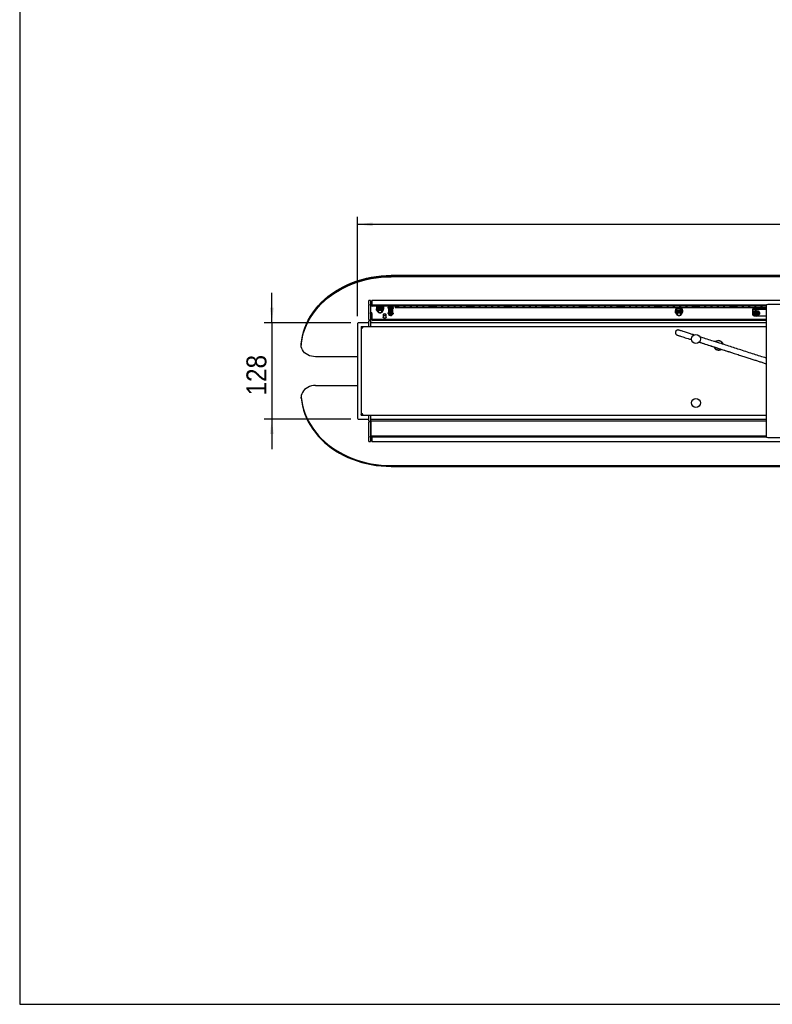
# Model space of a CAD drawing. Header units: millimetres. Extents: x 51 to 4151, y 47 to 2917.
# Tile 1 of 8: x 51 to 1052, y 47 to 1357. Entities that reach past the tile are written whole.
import ezdxf

# ---------------------------------------------------------------- set-up
doc = ezdxf.new("R2010")
doc.units = ezdxf.units.MM
doc.header["$LTSCALE"] = 10
doc.linetypes.add('SLD-Solido', pattern=[0])
doc.layers.add('QUOTE', color=1, linetype='SLD-Solido')
doc.layers.add('SCHIZZI', color=9, linetype='Continuous')
doc.styles.add('SLDTEXTSTYLE0', font='GOTHIC.TTF', dxfattribs={"width": 0.913})
doc.dimstyles.new('SLDDIMSTYLE0', dxfattribs={"dimtxt": 26.458333, "dimasz": 20, "dimexe": 0, "dimexo": 0.0625, "dimgap": 6.614583, "dimtad": 1, "dimdec": 1, "dimrnd": 1e-09, "dimzin": 12, "dimdsep": 46, "dimtxsty": 'SLDTEXTSTYLE0', "dimsah": 1, "dimcen": 0.09, "dimadec": 0, "dimazin": 3, "dimtfac": 1, "dimtdec": 1, "dimtofl": 0, "dimtmove": 0, "dimatfit": 3, "dimfxl": 1, "dimfrac": 2, "dimtolj": 1, "dimtzin": 12, "dimarcsym": 0})
doc.dimstyles.new('SLDDIMSTYLE1', dxfattribs={"dimtxt": 26.458333, "dimasz": 20, "dimexe": 0, "dimexo": 0.0625, "dimgap": 6.614583, "dimtad": 1, "dimdec": 1, "dimrnd": 1e-09, "dimzin": 12, "dimdsep": 46, "dimtxsty": 'SLDTEXTSTYLE0', "dimsah": 1, "dimcen": 0.09, "dimadec": 0, "dimazin": 3, "dimtfac": 1, "dimtdec": 1, "dimtmove": 0, "dimatfit": 0, "dimfxl": 1, "dimfrac": 2, "dimtolj": 1, "dimtzin": 12, "dimarcsym": 0})

# ---------------------------------------------------------------- blocks, each defined once
blk = doc.blocks.new('_D_6')
at = {"layer": 'QUOTE', "transparency": 16777216}
for p, q in [((500.3, 963), (500.3, 1095.1)), ((2150.3, 963), (2150.3, 1095.1)), ((500.3, 1085.1), (2150.3, 1085.1))]:
    blk.add_line(p, q, dxfattribs=at)
for points in [[(500.3, 1085.1), (520.3, 1082.6), (520.3, 1087.6)], [(2150.3, 1085.1), (2130.3, 1087.6), (2130.3, 1082.6)]]:
    blk.add_solid(points, dxfattribs=at)
at = {"layer": 'QUOTE', "transparency": 16777216, "insert": (1378, 1118.9), "char_height": 26.46, "attachment_point": 1, "style": 'SLDTEXTSTYLE0'}
blk.add_mtext('1650', dxfattribs=at)
blk = doc.blocks.new('_D_7')
at = {"layer": 'QUOTE', "transparency": 16777216}
for p, q in [((386.3, 954), (386.3, 994)), ((491.3, 954), (376.3, 954)), ((386.3, 954), (386.3, 826)), ((491.3, 826), (376.3, 826)), ((386.3, 826), (386.3, 786))]:
    blk.add_line(p, q, dxfattribs=at)
for points in [[(386.3, 954), (388.8, 974), (383.8, 974)], [(386.3, 826), (383.8, 806), (388.8, 806)]]:
    blk.add_solid(points, dxfattribs=at)
at = {"layer": 'QUOTE', "transparency": 16777216, "insert": (352.5, 857.4), "char_height": 26.46, "attachment_point": 1, "rotation": 90, "style": 'SLDTEXTSTYLE0'}
blk.add_mtext('128', dxfattribs=at)

msp = doc.modelspace()

# ---------------------------------------------------------------- linework, layer by layer
for p, q in [((2105.64, 1017.09), (544.96, 1017.09)), ((2105.64, 1015.95), (544.96, 1015.95)), ((2105.64, 1015.37), (544.96, 1015.37)), ((517.3, 983.86), (515.3, 983.86)), ((515.3, 983.14), (515.3, 983.86)), ((515.3, 978.28), (515.3, 983.14)), ((517.3, 983.86), (517.3, 983.14)), ((517.3, 983.14), (517.3, 978.28)), ((2131.3, 983.86), (519.3, 983.86)), ((519.3, 983.86), (519.3, 983.14)), ((519.3, 983.14), (519.3, 978.26)), ((515.3, 978.28), (515.3, 977.46)), ((515.3, 958.39), (515.3, 977.46)), ((517.3, 977.46), (517.3, 978.28)), ((517.3, 977.46), (517.3, 958.39)), ((519.3, 976.63), (519.3, 978.26)), ((519.8, 977.98), (1044.4, 977.98)), ((1043.8, 976.34), (519.8, 976.34)), ((525.3, 973.84), (525.3, 973.27)), ((526.67, 974.65), (525.7, 972.73)), ((525.7, 970.85), (525.7, 972.73)), ((526.67, 972.36), (525.7, 970.85)), ((525.7, 970.85), (527.02, 969.1)), ((527.65, 976.16), (526.67, 974.65)), ((527.65, 974.28), (526.67, 972.36)), ((528.74, 976.34), (527.65, 976.16)), ((527.65, 974.28), (527.65, 976.16)), ((529.95, 974.24), (527.65, 974.28)), ((527.8, 970.98), (527.8, 969.43)), ((532.25, 974.61), (529.95, 974.24)), ((532.25, 974.61), (532.25, 976.34)), ((533.57, 972.85), (532.25, 974.61)), ((533.57, 975.15), (532.4, 976.34)), ((532.8, 969.43), (532.8, 970.98)), ((532.95, 968.08), (533.92, 969.59)), ((534.9, 973.39), (533.57, 975.15)), ((534.9, 971.51), (533.57, 972.85)), ((534.39, 975.62), (533.61, 976.34)), ((533.92, 969.59), (534.9, 971.51)), ((534.26, 976.34), (534.39, 976.19)), ((534.9, 971.51), (534.9, 973.39)), ((535.3, 973.27), (535.3, 973.84)), ((542.04, 975.95), (541.13, 974.75)), ((541.13, 973.65), (541.13, 974.75)), ((541.13, 973.65), (542.04, 974.58)), ((541.13, 973.65), (541.81, 972.33)), ((541.3, 975.48), (541.3, 976.34)), ((541.3, 975.48), (541.3, 974.96)), ((541.3, 973.33), (541.3, 967.59)), ((541.81, 972.33), (542.48, 971.29)), ((542.43, 976.34), (542.04, 975.95)), ((542.04, 974.58), (542.96, 975.78)), ((542.96, 969.51), (542.04, 968.58)), ((544.06, 971.04), (542.48, 971.29)), ((542.96, 975.78), (542.96, 976.34)), ((542.96, 975.78), (544.54, 975.53)), ((544.54, 969.53), (542.96, 969.51)), ((542.96, 968.41), (542.96, 969.51)), ((545.64, 971.07), (544.06, 971.04)), ((544.54, 975.53), (546.12, 975.56)), ((546.12, 969.28), (544.54, 969.53)), ((545.64, 971.07), (546.55, 971.99)), ((546.12, 976.34), (546.12, 975.56)), ((546.12, 975.56), (546.79, 974.24)), ((546.79, 975.61), (546.32, 976.34)), ((546.55, 971.99), (547.46, 973.2)), ((547.46, 974.29), (546.79, 975.61)), ((546.79, 974.24), (547.46, 973.2)), ((547.3, 976.34), (547.3, 975.48)), ((547.3, 974.61), (547.3, 975.48)), ((547.3, 967.24), (547.3, 972.98)), ((547.46, 974.29), (547.46, 973.2)), ((550.3, 976.34), (550.3, 975.05)), ((550.3, 975.05), (552, 975.05)), ((550.3, 975.05), (550.3, 974.99)), ((550.3, 974.99), (550.3, 974.17)), ((552, 974.99), (550.3, 974.99)), ((600.3, 974.17), (550.3, 974.17)), ((552.8, 976.14), (552.8, 975.65)), ((553.15, 975.56), (553.15, 976.34)), ((555.65, 975.56), (553.15, 975.56)), ((555.65, 976.34), (555.65, 975.56)), ((561.48, 975.56), (561.48, 976.34)), ((563.98, 975.56), (561.48, 975.56)), ((563.98, 976.34), (563.98, 975.56)), ((569.81, 975.56), (569.81, 976.34)), ((572.31, 975.56), (569.81, 975.56)), ((572.31, 976.34), (572.31, 975.56)), ((578.14, 975.56), (578.14, 976.34)), ((580.64, 975.56), (578.14, 975.56)), ((580.64, 976.34), (580.64, 975.56)), ((586.47, 975.56), (586.47, 976.34)), ((588.97, 975.56), (586.47, 975.56)), ((588.97, 976.34), (588.97, 975.56)), ((594.8, 975.56), (594.8, 976.34)), ((597.3, 975.56), (594.8, 975.56)), ((597.3, 976.34), (597.3, 975.56)), ((597.8, 975.65), (597.8, 976.14)), ((598.6, 975.05), (600.3, 975.05)), ((600.3, 974.99), (598.6, 974.99)), ((600.3, 976.34), (600.3, 975.05)), ((600.3, 974.99), (600.3, 975.05)), ((600.3, 975.05), (602, 975.05)), ((600.3, 974.99), (600.3, 974.17)), ((602, 974.99), (600.3, 974.99)), ((650.3, 974.17), (600.3, 974.17)), ((602.8, 976.14), (602.8, 975.65)), ((603.15, 975.56), (603.15, 976.34)), ((605.65, 975.56), (603.15, 975.56)), ((605.65, 976.34), (605.65, 975.56)), ((611.48, 975.56), (611.48, 976.34)), ((613.98, 975.56), (611.48, 975.56)), ((613.98, 976.34), (613.98, 975.56)), ((619.81, 975.56), (619.81, 976.34)), ((622.31, 975.56), (619.81, 975.56)), ((622.31, 976.34), (622.31, 975.56)), ((628.14, 975.56), (628.14, 976.34)), ((630.64, 975.56), (628.14, 975.56)), ((630.64, 976.34), (630.64, 975.56)), ((636.47, 975.56), (636.47, 976.34)), ((638.97, 975.56), (636.47, 975.56)), ((638.97, 976.34), (638.97, 975.56)), ((644.8, 975.56), (644.8, 976.34)), ((647.3, 975.56), (644.8, 975.56)), ((647.3, 976.34), (647.3, 975.56)), ((647.8, 975.65), (647.8, 976.14)), ((648.6, 975.05), (650.3, 975.05)), ((650.3, 974.99), (648.6, 974.99)), ((650.3, 976.34), (650.3, 975.05)), ((650.3, 975.05), (652, 975.05)), ((650.3, 975.05), (650.3, 974.99)), ((650.3, 974.99), (650.3, 974.17)), ((652, 974.99), (650.3, 974.99)), ((700.3, 974.17), (650.3, 974.17)), ((652.8, 976.14), (652.8, 975.65)), ((653.15, 975.56), (653.15, 976.34)), ((655.65, 975.56), (653.15, 975.56)), ((655.65, 976.34), (655.65, 975.56)), ((661.48, 975.56), (661.48, 976.34)), ((663.98, 975.56), (661.48, 975.56)), ((663.98, 976.34), (663.98, 975.56)), ((669.81, 975.56), (669.81, 976.34)), ((672.31, 975.56), (669.81, 975.56)), ((672.31, 976.34), (672.31, 975.56)), ((678.14, 975.56), (678.14, 976.34)), ((680.64, 975.56), (678.14, 975.56)), ((680.64, 976.34), (680.64, 975.56)), ((686.47, 975.56), (686.47, 976.34)), ((688.97, 975.56), (686.47, 975.56)), ((688.97, 976.34), (688.97, 975.56)), ((694.8, 975.56), (694.8, 976.34)), ((697.3, 975.56), (694.8, 975.56)), ((697.3, 976.34), (697.3, 975.56)), ((697.8, 975.65), (697.8, 976.14)), ((698.6, 975.05), (700.3, 975.05)), ((700.3, 974.99), (698.6, 974.99)), ((700.3, 976.34), (700.3, 975.05)), ((700.3, 975.05), (702, 975.05)), ((700.3, 975.05), (700.3, 974.99)), ((700.3, 974.99), (700.3, 974.17)), ((702, 974.99), (700.3, 974.99)), ((750.3, 974.17), (700.3, 974.17)), ((702.8, 976.14), (702.8, 975.65)), ((703.15, 975.56), (703.15, 976.34)), ((705.65, 975.56), (703.15, 975.56)), ((705.65, 976.34), (705.65, 975.56)), ((711.48, 975.56), (711.48, 976.34)), ((713.98, 975.56), (711.48, 975.56)), ((713.98, 976.34), (713.98, 975.56)), ((719.81, 975.56), (719.81, 976.34)), ((722.31, 975.56), (719.81, 975.56)), ((722.31, 976.34), (722.31, 975.56)), ((728.14, 975.56), (728.14, 976.34)), ((730.64, 975.56), (728.14, 975.56)), ((730.64, 976.34), (730.64, 975.56)), ((736.47, 975.56), (736.47, 976.34)), ((738.97, 975.56), (736.47, 975.56)), ((738.97, 976.34), (738.97, 975.56)), ((744.8, 975.56), (744.8, 976.34)), ((747.3, 975.56), (744.8, 975.56)), ((747.3, 976.34), (747.3, 975.56)), ((747.8, 975.65), (747.8, 976.14)), ((748.6, 975.05), (750.3, 975.05)), ((750.3, 974.99), (748.6, 974.99)), ((750.3, 976.34), (750.3, 975.05)), ((750.3, 975.05), (752, 975.05)), ((750.3, 975.05), (750.3, 974.99)), ((750.3, 974.99), (750.3, 974.17)), ((752, 974.99), (750.3, 974.99)), ((800.3, 974.17), (750.3, 974.17)), ((752.8, 976.14), (752.8, 975.65)), ((753.15, 975.56), (753.15, 976.34)), ((755.65, 975.56), (753.15, 975.56)), ((755.65, 976.34), (755.65, 975.56)), ((761.48, 975.56), (761.48, 976.34)), ((763.98, 975.56), (761.48, 975.56)), ((763.98, 976.34), (763.98, 975.56)), ((769.81, 975.56), (769.81, 976.34)), ((772.31, 975.56), (769.81, 975.56)), ((772.31, 976.34), (772.31, 975.56)), ((778.14, 975.56), (778.14, 976.34)), ((780.64, 975.56), (778.14, 975.56)), ((780.64, 976.34), (780.64, 975.56)), ((786.47, 975.56), (786.47, 976.34)), ((788.97, 975.56), (786.47, 975.56)), ((788.97, 976.34), (788.97, 975.56)), ((794.8, 975.56), (794.8, 976.34)), ((797.3, 975.56), (794.8, 975.56)), ((797.3, 976.34), (797.3, 975.56)), ((797.8, 975.65), (797.8, 976.14)), ((798.6, 975.05), (800.3, 975.05)), ((800.3, 974.99), (798.6, 974.99)), ((800.3, 976.34), (800.3, 975.05)), ((800.3, 975.05), (802, 975.05)), ((800.3, 975.05), (800.3, 974.99)), ((800.3, 974.99), (800.3, 974.17)), ((802, 974.99), (800.3, 974.99)), ((850.3, 974.17), (800.3, 974.17)), ((802.8, 976.14), (802.8, 975.65)), ((803.15, 975.56), (803.15, 976.34)), ((805.65, 975.56), (803.15, 975.56)), ((805.65, 976.34), (805.65, 975.56)), ((811.48, 975.56), (811.48, 976.34)), ((813.98, 975.56), (811.48, 975.56)), ((813.98, 976.34), (813.98, 975.56)), ((819.81, 975.56), (819.81, 976.34)), ((822.31, 975.56), (819.81, 975.56)), ((822.31, 976.34), (822.31, 975.56)), ((828.14, 975.56), (828.14, 976.34)), ((830.64, 975.56), (828.14, 975.56)), ((830.64, 976.34), (830.64, 975.56)), ((836.47, 975.56), (836.47, 976.34)), ((838.97, 975.56), (836.47, 975.56)), ((838.97, 976.34), (838.97, 975.56)), ((844.8, 975.56), (844.8, 976.34)), ((847.3, 975.56), (844.8, 975.56)), ((847.3, 976.34), (847.3, 975.56)), ((847.8, 975.65), (847.8, 976.14)), ((848.6, 975.05), (850.3, 975.05)), ((850.3, 974.99), (848.6, 974.99)), ((850.3, 976.34), (850.3, 975.05)), ((850.3, 974.99), (850.3, 975.05)), ((850.3, 975.05), (852, 975.05)), ((850.3, 974.99), (850.3, 974.17)), ((852, 974.99), (850.3, 974.99)), ((900.3, 974.17), (850.3, 974.17)), ((852.8, 976.14), (852.8, 975.65)), ((853.15, 975.56), (853.15, 976.34)), ((855.65, 975.56), (853.15, 975.56)), ((855.65, 976.34), (855.65, 975.56)), ((861.48, 975.56), (861.48, 976.34)), ((863.98, 975.56), (861.48, 975.56)), ((863.98, 976.34), (863.98, 975.56)), ((869.81, 975.56), (869.81, 976.34)), ((872.31, 975.56), (869.81, 975.56)), ((872.31, 976.34), (872.31, 975.56)), ((878.14, 975.56), (878.14, 976.34)), ((880.64, 975.56), (878.14, 975.56)), ((880.64, 976.34), (880.64, 975.56)), ((886.47, 975.56), (886.47, 976.34)), ((888.97, 975.56), (886.47, 975.56)), ((888.97, 976.34), (888.97, 975.56)), ((894.8, 975.56), (894.8, 976.34)), ((897.3, 975.56), (894.8, 975.56)), ((897.3, 976.34), (897.3, 975.56)), ((897.8, 975.65), (897.8, 976.14)), ((898.6, 975.05), (900.3, 975.05)), ((900.3, 974.99), (898.6, 974.99)), ((900.3, 976.34), (900.3, 975.05)), ((900.3, 974.99), (900.3, 975.05)), ((900.3, 975.05), (902, 975.05)), ((900.3, 974.99), (900.3, 974.17)), ((902, 974.99), (900.3, 974.99)), ((950.3, 974.17), (900.3, 974.17)), ((902.8, 976.14), (902.8, 975.65)), ((903.15, 975.56), (903.15, 976.34)), ((905.65, 975.56), (903.15, 975.56)), ((905.65, 976.34), (905.65, 975.56)), ((911.48, 975.56), (911.48, 976.34)), ((913.98, 975.56), (911.48, 975.56)), ((913.98, 976.34), (913.98, 975.56)), ((919.81, 975.56), (919.81, 976.34)), ((922.31, 975.56), (919.81, 975.56)), ((922.31, 976.34), (922.31, 975.56)), ((922.8, 970.16), (922.8, 969.58)), ((924.17, 970.97), (923.2, 969.05)), ((925.15, 972.48), (924.17, 970.97)), ((925.15, 970.59), (924.17, 968.67)), ((927.45, 972.85), (925.15, 972.48)), ((925.15, 970.59), (925.15, 972.48)), ((927.45, 970.55), (925.15, 970.59)), ((929.75, 972.81), (927.45, 972.85)), ((929.75, 970.92), (927.45, 970.55)), ((928.14, 975.56), (928.14, 976.34)), ((930.64, 975.56), (928.14, 975.56)), ((929.75, 970.92), (929.75, 972.81)), ((931.07, 971.46), (929.75, 972.81)), ((931.07, 969.17), (929.75, 970.92)), ((930.64, 976.34), (930.64, 975.56)), ((932.4, 969.71), (931.07, 971.46)), ((932.4, 967.82), (932.4, 969.71)), ((932.8, 969.58), (932.8, 970.16)), ((936.47, 975.56), (936.47, 976.34)), ((938.97, 975.56), (936.47, 975.56)), ((938.97, 976.34), (938.97, 975.56)), ((944.8, 975.56), (944.8, 976.34)), ((947.3, 975.56), (944.8, 975.56)), ((947.3, 976.34), (947.3, 975.56)), ((947.8, 975.65), (947.8, 976.14)), ((948.6, 975.05), (950.3, 975.05)), ((950.3, 974.99), (948.6, 974.99)), ((950.3, 976.34), (950.3, 975.05)), ((950.3, 974.99), (950.3, 975.05)), ((950.3, 975.05), (952, 975.05)), ((950.3, 974.99), (950.3, 974.17)), ((952, 974.99), (950.3, 974.99)), ((1043.8, 974.17), (950.3, 974.17)), ((952.8, 976.14), (952.8, 975.65)), ((953.15, 975.56), (953.15, 976.34)), ((955.65, 975.56), (953.15, 975.56)), ((955.65, 976.34), (955.65, 975.56)), ((961.48, 975.56), (961.48, 976.34)), ((963.98, 975.56), (961.48, 975.56)), ((963.98, 976.34), (963.98, 975.56)), ((969.81, 975.56), (969.81, 976.34)), ((972.31, 975.56), (969.81, 975.56)), ((972.31, 976.34), (972.31, 975.56)), ((978.14, 975.56), (978.14, 976.34)), ((980.64, 975.56), (978.14, 975.56)), ((980.64, 976.34), (980.64, 975.56)), ((986.47, 975.56), (986.47, 976.34)), ((988.97, 975.56), (986.47, 975.56)), ((988.97, 976.34), (988.97, 975.56)), ((994.8, 975.56), (994.8, 976.34)), ((997.3, 975.56), (994.8, 975.56)), ((997.3, 976.34), (997.3, 975.56)), ((997.8, 975.65), (997.8, 976.14)), ((998.6, 975.05), (1000.3, 975.05)), ((1000.3, 974.99), (998.6, 974.99)), ((1000.3, 976.34), (1000.3, 975.05)), ((1000.3, 974.99), (1000.3, 975.05)), ((1000.3, 975.05), (1002, 975.05)), ((1000.3, 974.99), (1000.3, 974.17)), ((1002, 974.99), (1000.3, 974.99)), ((1002.8, 976.14), (1002.8, 975.65)), ((1003.15, 975.56), (1003.15, 976.34)), ((1005.65, 975.56), (1003.15, 975.56)), ((1005.65, 976.34), (1005.65, 975.56)), ((1011.48, 975.56), (1011.48, 976.34)), ((1013.98, 975.56), (1011.48, 975.56)), ((1013.98, 976.34), (1013.98, 975.56)), ((1019.81, 975.56), (1019.81, 976.34)), ((1022.31, 975.56), (1019.81, 975.56)), ((1022.31, 976.34), (1022.31, 975.56)), ((1025.8, 971.82), (1025.8, 970.1)), ((1025.8, 970.1), (1025.8, 965.18)), ((1027.8, 973.46), (1043.8, 973.46)), ((1043.8, 971.74), (1027.8, 971.74)), ((1027.93, 969.29), (1029.09, 970.46)), ((1028.14, 975.56), (1028.14, 976.34)), ((1030.64, 975.56), (1028.14, 975.56)), ((1029.09, 970.46), (1031.1, 970.5)), ((1029.09, 970.46), (1029.09, 968.99)), ((1030.64, 976.34), (1030.64, 975.56)), ((1031.1, 970.5), (1033.12, 970.17)), ((1033.12, 970.17), (1033.12, 968.7)), ((1033.12, 970.17), (1033.97, 968.85)), ((1036.47, 975.56), (1036.47, 976.34)), ((1038.97, 975.56), (1036.47, 975.56)), ((1038.97, 976.34), (1038.97, 975.56)), ((1043.8, 976.55), (1043.8, 803.55)), ((1604.8, 978.55), (1045.8, 978.55)), ((515.3, 958.39), (515.3, 957.39)), ((515.3, 957.39), (517.3, 957.39)), ((515.3, 957.39), (515.3, 956.39)), ((515.3, 949.05), (515.3, 956.39)), ((517.3, 957.39), (517.3, 958.39)), ((517.3, 956.39), (517.3, 957.39)), ((517.3, 956.39), (517.3, 949.05)), ((519.3, 966.68), (519.3, 967.7)), ((519.3, 966.68), (519.3, 963.89)), ((519.3, 963.89), (519.3, 959.01)), ((519.3, 957.38), (519.3, 959.01)), ((519.8, 958.73), (1043.8, 958.73)), ((1043.8, 957.09), (519.8, 957.09)), ((527.02, 969.1), (528.35, 967.75)), ((528.35, 967.75), (528.97, 967.74)), ((531.93, 967.92), (532.95, 968.08)), ((534.3, 964.73), (534.3, 961.45)), ((538.3, 961.45), (538.3, 964.73)), ((542.04, 968.58), (541.13, 967.37)), ((541.13, 966.28), (541.13, 967.37)), ((541.13, 966.28), (542.04, 967.2)), ((541.13, 966.28), (541.81, 964.96)), ((541.81, 964.96), (542.48, 963.92)), ((542.04, 967.2), (542.96, 968.41)), ((544.06, 963.67), (542.48, 963.92)), ((542.96, 968.41), (544.54, 968.16)), ((545.64, 963.7), (544.06, 963.67)), ((544.54, 968.16), (546.12, 968.18)), ((545.64, 963.7), (546.55, 964.62)), ((546.12, 969.28), (546.12, 968.18)), ((546.79, 968.24), (546.12, 969.28)), ((546.12, 968.18), (546.79, 966.86)), ((546.55, 964.62), (547.46, 965.83)), ((547.46, 966.92), (546.79, 968.24)), ((546.79, 966.86), (547.46, 965.83)), ((547.46, 966.92), (547.46, 965.83)), ((923.2, 967.16), (923.2, 969.05)), ((924.17, 968.67), (923.2, 967.16)), ((923.2, 967.16), (924.52, 965.41)), ((924.52, 965.41), (925.85, 964.06)), ((925.3, 967.29), (925.3, 965.74)), ((925.85, 964.06), (926.46, 964.05)), ((929.41, 964.23), (930.45, 964.39)), ((930.3, 965.74), (930.3, 967.29)), ((930.45, 964.39), (931.42, 965.9)), ((932.4, 967.82), (931.07, 969.17)), ((931.42, 965.9), (932.4, 967.82)), ((1026.77, 967.75), (1027.93, 969.29)), ((1026.77, 967.75), (1026.77, 966.27)), ((1026.77, 966.27), (1027.93, 967.45)), ((1027.63, 964.59), (1026.77, 966.27)), ((1028.48, 963.27), (1027.63, 964.59)), ((1027.8, 963.55), (1028.3, 963.55)), ((1027.93, 967.45), (1029.09, 968.99)), ((1030.49, 962.95), (1028.48, 963.27)), ((1028.8, 965.81), (1028.8, 965.22)), ((1029.09, 968.99), (1031.1, 968.66)), ((1029.67, 963.87), (1029.91, 963.73)), ((1029.75, 964.39), (1029.85, 965.33)), ((1030.7, 963.85), (1029.75, 964.39)), ((1029.85, 965.33), (1030.9, 965.73)), ((1032.51, 962.98), (1030.49, 962.95)), ((1030.7, 964.71), (1030.7, 963.85)), ((1031.74, 964.25), (1030.7, 963.85)), ((1030.9, 965.73), (1031.84, 965.19)), ((1031.1, 968.66), (1033.12, 968.7)), ((1031.69, 963.73), (1031.93, 963.87)), ((1031.76, 965.24), (1031.74, 965.11)), ((1031.84, 965.19), (1031.74, 964.25)), ((1031.74, 964.25), (1031.74, 965.11)), ((1033.66, 964.16), (1032.51, 962.98)), ((1032.8, 965.22), (1032.8, 965.81)), ((1033.06, 963.55), (1043.8, 963.55)), ((1033.12, 968.7), (1033.97, 967.02)), ((1034.82, 965.7), (1033.66, 964.16)), ((1033.97, 968.85), (1034.82, 967.17)), ((1033.97, 967.02), (1034.82, 965.7)), ((1034.82, 967.17), (1034.82, 965.7)), ((500.3, 953.05), (500.3, 827.05)), ((515.3, 954.05), (501.3, 954.05)), ((505.3, 949.05), (505.3, 948.05)), ((505.3, 949.05), (1043.8, 949.05)), ((505.3, 947.85), (506.07, 947.85)), ((505.3, 947.85), (505.3, 832.25)), ((1043.8, 954.05), (517.3, 954.05)), ((927.77, 944.35), (927.63, 944.39)), ((925.49, 937.73), (925.7, 937.66)), ((425.3, 926.17), (425.3, 925.02)), ((425.3, 925.02), (425.3, 924.45)), ((982.23, 926.84), (982, 926.99)), ((500.3, 908.88), (444.3, 908.88)), ((444.3, 870.63), (500.3, 870.63)), ((425.3, 853.92), (425.3, 855.07)), ((501.3, 826.05), (515.3, 826.05)), ((506.09, 832.25), (505.3, 832.25)), ((505.3, 831.05), (505.3, 832.05)), ((505.3, 831.05), (1043.8, 831.05)), ((515.3, 823.7), (515.3, 831.05)), ((517.3, 831.05), (517.3, 823.7)), ((517.3, 826.05), (1043.8, 826.05)), ((515.3, 823.7), (515.3, 822.7)), ((517.3, 822.7), (515.3, 822.7)), ((515.3, 822.7), (515.3, 821.7)), ((515.3, 802.63), (515.3, 821.7)), ((517.3, 822.7), (517.3, 823.7)), ((517.3, 821.7), (517.3, 822.7)), ((517.3, 821.7), (517.3, 802.63)), ((1043.8, 823.08), (517.8, 823.08)), ((517.8, 823.08), (517.8, 803.1)), ((515.3, 802.63), (515.3, 801.82)), ((515.3, 796.95), (515.3, 801.82)), ((517.3, 801.82), (517.3, 802.63)), ((517.3, 801.82), (517.3, 796.95)), ((1043.85, 803.1), (517.8, 803.1)), ((517.8, 802.52), (517.8, 803.1)), ((517.8, 802.52), (1044.08, 802.52)), ((517.8, 802.52), (517.8, 802.09)), ((517.8, 802.09), (517.8, 802.06)), ((517.8, 802.06), (519.3, 802.06)), ((519.3, 801.83), (519.3, 802.52)), ((519.3, 801.83), (519.3, 796.95)), ((1044.4, 802.11), (519.8, 802.11)), ((1045.8, 801.55), (1604.8, 801.55)), ((515.3, 796.23), (515.3, 796.95)), ((515.3, 796.23), (517.3, 796.23)), ((517.3, 796.95), (517.3, 796.23)), ((519.3, 796.95), (519.3, 796.23)), ((519.3, 796.23), (2131.3, 796.23)), ((544.96, 764.14), (2105.64, 764.14)), ((544.96, 763), (2105.64, 763))]:
    msp.add_line(p, q)
at = {"flags": 128}
for points in [[(425.3, 926.17), (425.98, 931.59), (427.03, 936.96), (428.44, 942.28), (430.2, 947.53), (432.32, 952.69), (434.78, 957.75), (437.59, 962.69), (440.72, 967.49), (444.17, 972.14), (447.93, 976.63), (451.99, 980.94), (456.33, 985.07), (460.95, 988.98), (465.82, 992.69), (470.93, 996.16), (476.28, 999.4), (481.83, 1002.39), (487.58, 1005.13), (493.5, 1007.6), (499.58, 1009.8), (505.8, 1011.71), (512.14, 1013.35), (518.59, 1014.69), (525.11, 1015.74), (531.69, 1016.49), (538.32, 1016.94), (544.96, 1017.09)], [(425.3, 925.02), (425.98, 930.44), (427.03, 935.81), (428.44, 941.14), (430.2, 946.38), (432.32, 951.55), (434.78, 956.6), (437.59, 961.54), (440.72, 966.34), (444.17, 971), (447.93, 975.49), (451.99, 979.8), (456.33, 983.92), (460.95, 987.84), (465.82, 991.54), (470.93, 995.02), (476.28, 998.25), (481.83, 1001.25), (487.58, 1003.98), (493.5, 1006.45), (499.58, 1008.65), (505.8, 1010.57), (512.14, 1012.2), (518.59, 1013.54), (525.11, 1014.59), (531.69, 1015.35), (538.32, 1015.8), (544.96, 1015.95)], [(425.3, 925.02), (425.98, 930.44), (427.03, 935.81), (428.44, 941.14), (430.2, 946.38), (432.32, 951.55), (434.78, 956.6), (437.59, 961.54), (440.72, 966.34), (444.17, 971), (447.93, 975.49), (451.99, 979.8), (456.33, 983.92), (460.95, 987.84), (465.82, 991.54), (470.93, 995.02), (476.28, 998.25), (481.83, 1001.25), (487.58, 1003.98), (493.5, 1006.45), (499.58, 1008.65), (505.8, 1010.57), (512.14, 1012.2), (518.59, 1013.54), (525.11, 1014.59), (531.69, 1015.35), (538.32, 1015.8), (544.96, 1015.95)], [(425.3, 924.45), (425.98, 929.86), (427.03, 935.24), (428.44, 940.56), (430.2, 945.81), (432.32, 950.97), (434.78, 956.03), (437.59, 960.97), (440.72, 965.77), (444.17, 970.42), (447.93, 974.91), (451.99, 979.22), (456.33, 983.35), (460.95, 987.26), (465.82, 990.97), (470.93, 994.44), (476.28, 997.68), (481.83, 1000.67), (487.58, 1003.41), (493.5, 1005.88), (499.58, 1008.08), (505.8, 1009.99), (512.14, 1011.63), (518.59, 1012.97), (525.11, 1014.02), (531.69, 1014.77), (538.32, 1015.22), (544.96, 1015.37)], [(519.3, 979.99), (518.91, 979.96), (518.53, 979.9), (518.19, 979.79), (517.88, 979.65), (517.63, 979.48), (517.45, 979.28), (517.34, 979.06), (517.3, 978.84)], [(519.8, 977.98), (519.7, 977.98), (519.61, 978), (519.52, 978.03), (519.44, 978.06), (519.38, 978.11), (519.34, 978.15), (519.31, 978.21), (519.3, 978.26)], [(519.3, 976.63), (519.31, 976.57), (519.34, 976.52), (519.38, 976.47), (519.44, 976.42), (519.52, 976.39), (519.61, 976.36), (519.7, 976.35), (519.8, 976.34)], [(532.35, 972.15), (531.64, 972.7), (530.73, 972.99), (529.76, 972.97), (528.86, 972.65), (528.19, 972.08), (527.84, 971.33), (527.8, 970.97)], [(527.8, 969.43), (527.99, 968.64), (528.53, 967.98), (529.34, 967.53), (530.3, 967.38), (531.25, 967.53), (532.07, 967.98), (532.61, 968.64), (532.8, 969.43), (532.61, 970.21), (532.07, 970.87), (531.25, 971.32), (530.3, 971.47), (529.34, 971.32), (528.53, 970.87), (527.99, 970.21), (527.8, 969.43)], [(532.5, 969.25), (532.33, 968.56), (531.85, 967.98), (531.14, 967.59), (530.3, 967.45), (529.46, 967.59), (528.74, 967.98), (528.27, 968.56), (528.1, 969.25), (528.27, 969.94), (528.74, 970.53), (529.46, 970.92), (530.3, 971.06), (531.14, 970.92), (531.85, 970.53), (532.33, 969.94), (532.5, 969.25)], [(532.8, 970.97), (532.74, 971.42), (532.35, 972.15)], [(541.49, 976.34), (541.48, 976.32), (541.3, 975.48)], [(545.53, 972.58), (545.76, 973.02), (545.77, 973.5), (545.56, 973.95), (545.16, 974.29), (544.62, 974.48), (544.04, 974.49), (543.49, 974.32), (543.07, 973.99), (542.83, 973.55), (542.82, 973.07), (543.03, 972.62), (543.44, 972.28), (543.97, 972.09), (544.56, 972.07), (545.1, 972.25), (545.53, 972.58)], [(543.29, 973.95), (543.1, 973.59), (543.09, 973.2), (543.26, 972.83), (543.59, 972.55), (544.03, 972.39), (544.51, 972.38), (544.96, 972.52), (545.3, 972.8), (545.5, 973.16), (545.51, 973.55), (545.33, 973.92), (545, 974.2), (544.56, 974.36), (544.08, 974.37), (543.64, 974.22), (543.29, 973.95)], [(547.3, 975.48), (547.12, 976.32), (547.11, 976.34)], [(552.76, 976.34), (552.78, 976.26), (552.8, 976.14)], [(597.8, 976.14), (597.81, 976.26), (597.84, 976.34)], [(602.76, 976.34), (602.78, 976.26), (602.8, 976.14)], [(647.8, 976.14), (647.81, 976.26), (647.84, 976.34)], [(652.76, 976.34), (652.78, 976.26), (652.8, 976.14)], [(697.8, 976.14), (697.81, 976.26), (697.84, 976.34)], [(702.76, 976.34), (702.78, 976.26), (702.8, 976.14)], [(747.8, 976.14), (747.81, 976.26), (747.84, 976.34)], [(752.76, 976.34), (752.78, 976.26), (752.8, 976.14)], [(797.8, 976.14), (797.81, 976.26), (797.84, 976.34)], [(802.76, 976.34), (802.78, 976.26), (802.8, 976.14)], [(847.8, 976.14), (847.81, 976.26), (847.84, 976.34)], [(852.76, 976.34), (852.78, 976.26), (852.8, 976.14)], [(897.8, 976.14), (897.81, 976.26), (897.84, 976.34)], [(902.76, 976.34), (902.78, 976.26), (902.8, 976.14)], [(931.89, 971.93), (930.97, 972.75), (929.81, 973.33), (928.5, 973.64), (927.14, 973.64), (925.82, 973.35), (924.66, 972.77), (923.72, 971.96), (923.09, 970.97), (922.81, 969.88), (922.9, 968.77), (923.2, 967.98)], [(947.8, 976.14), (947.81, 976.26), (947.84, 976.34)], [(952.76, 976.34), (952.78, 976.26), (952.8, 976.14)], [(997.8, 976.14), (997.81, 976.26), (997.84, 976.34)], [(1002.76, 976.34), (1002.78, 976.26), (1002.8, 976.14)], [(517.3, 966.55), (517.34, 966.78), (517.45, 966.99), (517.63, 967.19), (517.88, 967.36), (518.19, 967.51), (518.53, 967.61), (518.91, 967.68), (519.3, 967.7)], [(519.8, 958.73), (519.7, 958.73), (519.61, 958.75), (519.52, 958.78), (519.44, 958.81), (519.38, 958.86), (519.34, 958.9), (519.31, 958.96), (519.3, 959.01)], [(519.3, 957.38), (519.31, 957.32), (519.34, 957.27), (519.38, 957.22), (519.44, 957.17), (519.52, 957.14), (519.61, 957.11), (519.7, 957.1), (519.8, 957.09)], [(534.3, 964.73), (534.45, 964.29), (534.88, 963.92), (535.53, 963.67), (536.3, 963.58), (537.06, 963.67), (537.71, 963.92), (538.15, 964.29), (538.3, 964.73), (538.15, 965.17), (537.71, 965.54), (537.06, 965.79), (536.3, 965.88), (535.53, 965.79), (534.88, 965.54), (534.45, 965.17), (534.3, 964.73)], [(538.3, 961.45), (538.15, 961.01), (537.71, 960.64), (537.06, 960.39), (536.3, 960.31), (535.53, 960.39), (534.88, 960.64), (534.45, 961.01), (534.3, 961.45)], [(537.8, 964.73), (537.68, 965.06), (537.36, 965.34), (536.87, 965.52), (536.3, 965.59), (535.72, 965.52), (535.24, 965.34), (534.91, 965.06), (534.8, 964.73), (534.91, 964.4), (535.24, 964.12), (535.72, 963.93), (536.3, 963.87), (536.87, 963.93), (537.36, 964.12), (537.68, 964.4), (537.8, 964.73)], [(545.53, 965.21), (545.76, 965.65), (545.77, 966.13), (545.56, 966.57), (545.16, 966.92), (544.62, 967.11), (544.04, 967.12), (543.49, 966.95), (543.07, 966.62), (542.83, 966.18), (542.82, 965.7), (543.03, 965.25), (543.44, 964.91), (543.97, 964.71), (544.56, 964.7), (545.1, 964.88), (545.53, 965.21)], [(543.29, 966.58), (543.1, 966.22), (543.09, 965.83), (543.26, 965.46), (543.59, 965.18), (544.03, 965.02), (544.51, 965.01), (544.96, 965.15), (545.3, 965.42), (545.5, 965.78), (545.51, 966.18), (545.33, 966.54), (545, 966.83), (544.56, 966.99), (544.08, 966.99), (543.64, 966.85), (543.29, 966.58)], [(929.85, 968.46), (929.14, 969.02), (928.23, 969.31), (927.26, 969.29), (926.36, 968.97), (925.69, 968.39), (925.34, 967.64), (925.3, 967.28)], [(930.3, 965.74), (930.11, 966.52), (929.57, 967.19), (928.75, 967.63), (927.8, 967.79), (926.84, 967.63), (926.03, 967.19), (925.49, 966.52), (925.3, 965.74), (925.49, 964.96), (926.03, 964.29), (926.84, 963.85), (927.8, 963.69), (928.75, 963.85), (929.57, 964.29), (930.11, 964.96), (930.3, 965.74)], [(925.6, 965.57), (925.77, 966.26), (926.24, 966.84), (926.96, 967.23), (927.8, 967.37), (928.64, 967.23), (929.35, 966.84), (929.83, 966.26), (930, 965.57), (929.83, 964.88), (929.35, 964.29), (928.64, 963.9), (927.8, 963.77), (926.96, 963.9), (926.24, 964.29), (925.77, 964.88), (925.6, 965.57)], [(930.3, 967.28), (930.24, 967.73), (929.85, 968.46)], [(1032.44, 964.87), (1032.75, 965.45), (1032.77, 966.09), (1032.48, 966.69), (1031.94, 967.15), (1031.23, 967.4), (1030.45, 967.42), (1029.72, 967.19), (1029.16, 966.75), (1028.85, 966.16), (1028.83, 965.52), (1029.11, 964.93), (1029.65, 964.46), (1030.36, 964.21), (1031.14, 964.19), (1031.87, 964.42), (1032.44, 964.87)], [(1029.67, 963.87), (1029.65, 963.87), (1029.11, 964.34), (1028.83, 964.93), (1028.85, 965.57), (1029.16, 966.16), (1029.72, 966.6), (1030.45, 966.83), (1031.23, 966.82), (1031.94, 966.56), (1031.94, 966.56)], [(1032.08, 964.05), (1031.64, 963.7), (1031.07, 963.52), (1030.46, 963.53), (1029.9, 963.74), (1029.47, 964.1), (1029.25, 964.57), (1029.26, 965.07), (1029.51, 965.53), (1029.95, 965.88), (1030.52, 966.06), (1031.14, 966.05), (1031.7, 965.84), (1032.12, 965.48), (1032.34, 965.01), (1032.33, 964.51), (1032.08, 964.05)], [(444.3, 908.88), (441.59, 909.04), (438.94, 909.51), (436.4, 910.29), (434.03, 911.36), (431.86, 912.69), (429.94, 914.26), (428.31, 916.03), (427.01, 917.98), (426.07, 920.06), (425.49, 922.23), (425.3, 924.45)], [(444.3, 870.63), (441.59, 870.48), (438.94, 870), (436.4, 869.23), (434.03, 868.16), (431.86, 866.83), (429.94, 865.26), (428.31, 863.48), (427.01, 861.54), (426.07, 859.45), (425.49, 857.29), (425.3, 855.07)], [(425.3, 855.07), (425.98, 849.65), (427.03, 844.28), (428.44, 838.96), (430.2, 833.71), (432.32, 828.55), (434.78, 823.49), (437.59, 818.55), (440.72, 813.75), (444.17, 809.1), (447.93, 804.61), (451.99, 800.29), (456.33, 796.17), (460.95, 792.25), (465.82, 788.55), (470.93, 785.08), (476.28, 781.84), (481.83, 778.85), (487.58, 776.11), (493.5, 773.64), (499.58, 771.44), (505.8, 769.52), (512.14, 767.89), (518.59, 766.55), (525.11, 765.5), (531.69, 764.75), (538.32, 764.3), (544.96, 764.14)], [(425.3, 853.92), (425.98, 848.51), (427.03, 843.13), (428.44, 837.81), (430.2, 832.56), (432.32, 827.4), (434.78, 822.34), (437.59, 817.41), (440.72, 812.6), (444.17, 807.95), (447.93, 803.46), (451.99, 799.15), (456.33, 795.03), (460.95, 791.11), (465.82, 787.4), (470.93, 783.93), (476.28, 780.69), (481.83, 777.7), (487.58, 774.96), (493.5, 772.49), (499.58, 770.3), (505.8, 768.38), (512.14, 766.74), (518.59, 765.4), (525.11, 764.35), (531.69, 763.6), (538.32, 763.15), (544.96, 763)], [(517.3, 801.25), (517.34, 801.03), (517.45, 800.81), (517.63, 800.62), (517.88, 800.44), (518.19, 800.3), (518.53, 800.19), (518.91, 800.13), (519.3, 800.11)], [(519.3, 801.83), (519.31, 801.88), (519.34, 801.94), (519.38, 801.99), (519.44, 802.03), (519.52, 802.07), (519.61, 802.09), (519.7, 802.11), (519.8, 802.11)]]:
    msp.add_lwpolyline(points, dxfattribs=at)
for centre in [(950.3, 932.55), (950.3, 847.55)]:
    msp.add_circle(centre, 6)
for centre, radius, start, end in [((528.97, 973.78), 3.67, 135.84585, 179.07056), ((528.95, 973.28), 3.63, 122.6402, 206.45642), ((529.1, 970.97), 2.8, 150.16962, 222.02299), ((530.1, 970.19), 4.06, 92.08985, 147.58529), ((530.36, 969.89), 4.37, 42.74445, 95.44415), ((530.79, 971.46), 3.65, 292.62412, 329.21619), ((531.5, 970.98), 2.8, 330.16962, 42.02299), ((531.73, 973.82), 3.57, 0.42335, 41.68096), ((531.8, 973.28), 3.49, 332.52263, 42.05436), ((543.47, 973.29), 1.92, 137.97701, 209.83038), ((544.16, 973.83), 2.79, 212.41471, 267.91015), ((544.25, 972.54), 3.01, 84.55585, 137.25555), ((544.34, 974.03), 3.01, 264.55585, 317.25555), ((544.44, 972.74), 2.79, 32.41471, 87.91015), ((545.12, 973.28), 1.92, 317.97701, 29.83038), ((552.06, 975.78), 0.739, 264.88893, 353.75645), ((552.06, 975.73), 0.739, 264.88893, 353.75645), ((598.53, 975.78), 0.739, 186.24355, 275.11107), ((598.53, 975.73), 0.739, 186.24355, 275.11107), ((602.06, 975.78), 0.739, 264.88893, 353.75645), ((602.06, 975.73), 0.739, 264.88893, 353.75645), ((648.53, 975.78), 0.739, 186.24355, 275.11107), ((648.53, 975.73), 0.739, 186.24355, 275.11107), ((652.06, 975.78), 0.739, 264.88893, 353.75645), ((652.06, 975.73), 0.739, 264.88893, 353.75645), ((698.53, 975.78), 0.739, 186.24355, 275.11107), ((698.53, 975.73), 0.739, 186.24355, 275.11107), ((702.06, 975.78), 0.739, 264.88893, 353.75645), ((702.06, 975.73), 0.739, 264.88893, 353.75645), ((748.53, 975.78), 0.739, 186.24355, 275.11107), ((748.53, 975.73), 0.739, 186.24355, 275.11107), ((752.06, 975.78), 0.739, 264.88893, 353.75645), ((752.06, 975.73), 0.739, 264.88893, 353.75645), ((798.53, 975.78), 0.739, 186.24355, 275.11107), ((798.53, 975.73), 0.739, 186.24355, 275.11107), ((802.06, 975.78), 0.739, 264.88893, 353.75645), ((802.06, 975.73), 0.739, 264.88893, 353.75645), ((848.53, 975.78), 0.739, 186.24355, 275.11107), ((848.53, 975.73), 0.739, 186.24355, 275.11107), ((852.06, 975.78), 0.739, 264.88893, 353.75645), ((852.06, 975.73), 0.739, 264.88893, 353.75645), ((898.53, 975.78), 0.739, 186.24355, 275.11107), ((898.53, 975.73), 0.739, 186.24355, 275.11107), ((902.06, 975.78), 0.739, 264.88893, 353.75645), ((902.06, 975.73), 0.739, 264.88893, 353.75645), ((927.15, 969.82), 4.37, 94.60311, 175.5292), ((927.6, 966.5), 4.06, 92.08985, 147.58529), ((927.86, 966.2), 4.37, 42.74445, 95.44415), ((928.03, 969.02), 5.21, 42.01296, 81.5244), ((929.23, 970.13), 3.57, 0.42335, 41.68096), ((929.3, 969.59), 3.49, 332.52263, 42.05436), ((948.53, 975.78), 0.739, 186.24355, 275.11107), ((948.53, 975.73), 0.739, 186.24355, 275.11107), ((952.06, 975.78), 0.739, 264.88893, 353.75645), ((952.06, 975.73), 0.739, 264.88893, 353.75645), ((998.53, 975.78), 0.739, 186.24355, 275.11107), ((998.53, 975.73), 0.739, 186.24355, 275.11107), ((1002.06, 975.78), 0.739, 264.88893, 353.75645), ((1002.06, 975.73), 0.739, 264.88893, 353.75645), ((1027.63, 971.62), 1.85, 84.88893, 173.75645), ((1027.63, 969.9), 1.85, 84.88893, 173.75645), ((1045.8, 976.55), 2, 90, 180), ((529.94, 971.65), 3.87, 221.18759, 246.71911), ((543.47, 965.92), 1.92, 137.97701, 209.83038), ((544.16, 966.46), 2.79, 212.41471, 267.91015), ((544.25, 965.16), 3.01, 84.55585, 137.25555), ((544.34, 966.66), 3.01, 264.55585, 317.25555), ((544.44, 965.37), 2.79, 32.41471, 87.91015), ((545.12, 965.91), 1.92, 317.97701, 29.83038), ((926.6, 967.28), 2.8, 150.16962, 222.02299), ((927.44, 967.96), 3.87, 221.18758, 246.71865), ((928.29, 967.77), 3.65, 292.62398, 329.21619), ((929, 967.3), 2.8, 330.16962, 42.02299), ((1027.63, 965.38), 1.85, 186.24355, 275.11107), ((1029.75, 965.81), 2.45, 137.97701, 209.83038), ((1030.62, 966.5), 3.55, 212.41471, 267.91015), ((1030.74, 964.85), 3.83, 84.55585, 137.25555), ((1030.86, 966.76), 3.83, 264.55585, 317.25555), ((1030.97, 965.11), 3.55, 32.41471, 87.91015), ((1031.27, 965.22), 1.5, 295.87535, 63.46293), ((1031.85, 965.8), 2.45, 317.97701, 29.83038), ((501.3, 953.05), 1, 90, 180), ((980.3, 924.05), 6.38, 13.06273, 131.37929), ((980.3, 924.05), 6.38, 198.26619, 305.38509), ((980.3, 924.05), 6, 201.09074, 302.63837), ((980.3, 924.05), 6, 15.09821, 129.12365), ((501.3, 827.05), 1, 180, 270), ((518.26, 813.63), 0.965, 185.30623, 241.46042), ((519.26, 805.35), 6.39, 252.14881, 270.37642), ((1045.8, 803.55), 2, 180, 270)]:
    msp.add_arc(centre, radius, start, end)
for points, knots in [([(1030.7, 964.71), (1030.53, 964.83), (1030.21, 965.06), (1029.9, 965.19), (1029.75, 965.25)], [0, 0, 0, 0, 0.5347467, 1, 1, 1, 1]), ([(1031.74, 965.11), (1031.56, 965.06), (1031.21, 964.98), (1030.86, 964.79), (1030.7, 964.71)], [0, 0, 0, 0, 0.5347467, 1, 1, 1, 1]), ([(505.3, 949.05), (505.47, 949.01), (505.81, 948.95), (506.32, 948.47), (506.81, 947.81), (507.14, 947.29), (507.3, 947.05)], [0, 0, 0, 0, 0.2545205, 0.5092392, 0.7643169, 1, 1, 1, 1]), ([(507.3, 947.05), (507.07, 947.23), (506.6, 947.59), (505.93, 947.98), (505.5, 948.02), (505.3, 948.05)], [0, 0, 0, 0, 0.3481815, 0.6973593, 1, 1, 1, 1]), ([(507.3, 947.05), (507.07, 947.11), (506.6, 947.22), (505.99, 947.4), (505.64, 947.54), (505.39, 947.67), (505.3, 947.76), (505.3, 947.83), (505.3, 947.85)], [0, 0, 0, 0, 0.2215547, 0.4431186, 0.6646633, 0.734519, 0.9560242, 1, 1, 1, 1]), ([(506.35, 947.7), (506.36, 947.68), (506.38, 947.6), (506.56, 947.46), (506.86, 947.27), (507.14, 947.13), (507.28, 947.06), (507.3, 947.05)], [0, 0, 0, 0, 0.0682513, 0.364402, 0.660689, 0.9568817, 1, 1, 1, 1]), ([(927.63, 944.39), (927.34, 944.46), (926.78, 944.6), (925.74, 944.51), (924.71, 944.12), (923.89, 943.4), (923.36, 942.58), (923.03, 941.59), (923.03, 940.53), (923.35, 939.58), (923.82, 938.82), (924.53, 938.12), (925.16, 937.86), (925.49, 937.73)], [0, 0, 0, 0, 0.0864806, 0.1643017, 0.2936613, 0.3888545, 0.4561664, 0.542527, 0.661166, 0.7332819, 0.8140121, 0.9029523, 1, 1, 1, 1]), ([(947.78, 937.92), (946.19, 938.43), (942.57, 939.59), (938.34, 940.95), (934.83, 942.08), (932.24, 942.91), (930.14, 943.58), (928.64, 944.07), (927.75, 944.35), (927.7, 944.37), (927.68, 944.38)], [0, 0, 0, 0, 0.1273795, 0.290605, 0.4032677, 0.5193767, 0.6393187, 0.7634735, 0.8920848, 1, 1, 1, 1]), ([(925.54, 937.71), (925.56, 937.71), (925.6, 937.69), (926.46, 937.41), (927.86, 936.96), (929.91, 936.3), (932.65, 935.43), (936.05, 934.33), (939.79, 933.13), (942.58, 932.23), (944.23, 931.7), (944.42, 931.64)], [0, 0, 0, 0, 0.1111948, 0.2407412, 0.3625971, 0.4770053, 0.6185008, 0.7479565, 0.8657275, 0.9847208, 1, 1, 1, 1]), ([(1043.8, 907.06), (1043.79, 907.06), (1041.17, 907.91), (1035.88, 909.61), (1027.71, 912.23), (1019.14, 914.98), (1010.61, 917.73), (1002.23, 920.42), (994.13, 923.02), (985.88, 925.67), (977.59, 928.34), (969.3, 931), (961.82, 933.41), (957.31, 934.85), (955.4, 935.47)], [0, 0, 0, 0, 0.0005024, 0.1049339, 0.2077862, 0.3116171, 0.4159324, 0.5029557, 0.589847, 0.6763834, 0.7623063, 0.8473542, 0.935363, 1, 1, 1, 1]), ([(954.52, 928.4), (954.65, 928.36), (956.01, 927.92), (960.03, 926.63), (966.72, 924.48), (977.3, 921.08), (990.31, 916.9), (1002.25, 913.06), (1010.99, 910.25), (1016.79, 908.39), (1022.25, 906.63), (1027.37, 904.99), (1032.16, 903.45), (1036.71, 901.99), (1040.56, 900.75), (1042.91, 899.99), (1043.8, 899.71)], [0, 0, 0, 0, 0.0044016, 0.0464606, 0.1304191, 0.2160662, 0.3718332, 0.5285188, 0.5962716, 0.6631277, 0.7278042, 0.7901525, 0.8500469, 0.9073606, 0.9648682, 1, 1, 1, 1]), ([(956.05, 927.91), (957.22, 927.53), (960.73, 926.4), (966.86, 924.43), (974.03, 922.13), (979.99, 920.21), (984.62, 918.73), (988.01, 917.63), (990.8, 916.74), (992.88, 916.07), (994.27, 915.62), (994.55, 915.53), (994.69, 915.49)], [0, 0, 0, 0, 0.0761929, 0.227898, 0.3755139, 0.5157499, 0.6041731, 0.6881811, 0.7682277, 0.8455385, 0.9220536, 1, 1, 1, 1]), ([(981.67, 927.02), (981.21, 927.18), (979.87, 927.6), (977.44, 928.38), (975.46, 929.02), (974.39, 929.37)], [0, 0, 0, 0, 0.19910332, 0.56873127, 1, 1, 1, 1]), ([(505.3, 832.05), (505.53, 832.08), (505.99, 832.13), (506.66, 832.55), (507.1, 832.89), (507.3, 833.05)], [0, 0, 0, 0, 0.3476216, 0.6967739, 1, 1, 1, 1]), ([(507.3, 833.05), (507.13, 832.78), (506.79, 832.24), (506.28, 831.58), (505.78, 831.13), (505.45, 831.07), (505.3, 831.05)], [0, 0, 0, 0, 0.25473671, 0.50959011, 0.76448651, 1, 1, 1, 1]), ([(505.3, 832.25), (505.32, 832.31), (505.35, 832.38), (505.54, 832.51), (505.83, 832.64), (506.4, 832.81), (506.92, 832.95), (507.22, 833.03), (507.3, 833.05)], [0, 0, 0, 0, 0.2215174, 0.26548121, 0.48706047, 0.70866317, 0.9302381, 1, 1, 1, 1]), ([(507.3, 833.05), (507.17, 832.98), (506.92, 832.85), (506.6, 832.66), (506.4, 832.51), (506.37, 832.42), (506.36, 832.4)], [0, 0, 0, 0, 0.2982852, 0.5965737, 0.8947571, 1, 1, 1, 1])]:
    msp.add_open_spline(points, degree=3, knots=knots)
at = {"layer": 'SCHIZZI', "color": 7, "true_color": 0xffffff}
msp.add_lwpolyline([(4150.92, 47.33), (4150.72, 2917.33), (50.92, 2917.33), (50.92, 47.33)], close=True, dxfattribs=at)

# ---------------------------------------------------------------- dimensions: what is measured, and where the dimension line sits
at = {"layer": 'QUOTE'}
dim = msp.add_linear_dim(base=(2150.3, 1085.14), p1=(500.3, 953.05), p2=(2150.3, 953.05), dimstyle='SLDDIMSTYLE0', dxfattribs=at)
dim.commit()
dim.dimension.update_dxf_attribs({"geometry": '_D_6', "text_midpoint": (1417.06, 1085.14), "dimtype": 160})
dim = msp.add_linear_dim(base=(386.34, 826.05), p1=(501.3, 954.05), p2=(501.3, 826.05), angle=90, dimstyle='SLDDIMSTYLE1', dxfattribs=at)
dim.commit()
dim.dimension.update_dxf_attribs({"geometry": '_D_7', "text_midpoint": (386.34, 886.72), "dimtype": 160})

doc.saveas('drawing.dxf')
